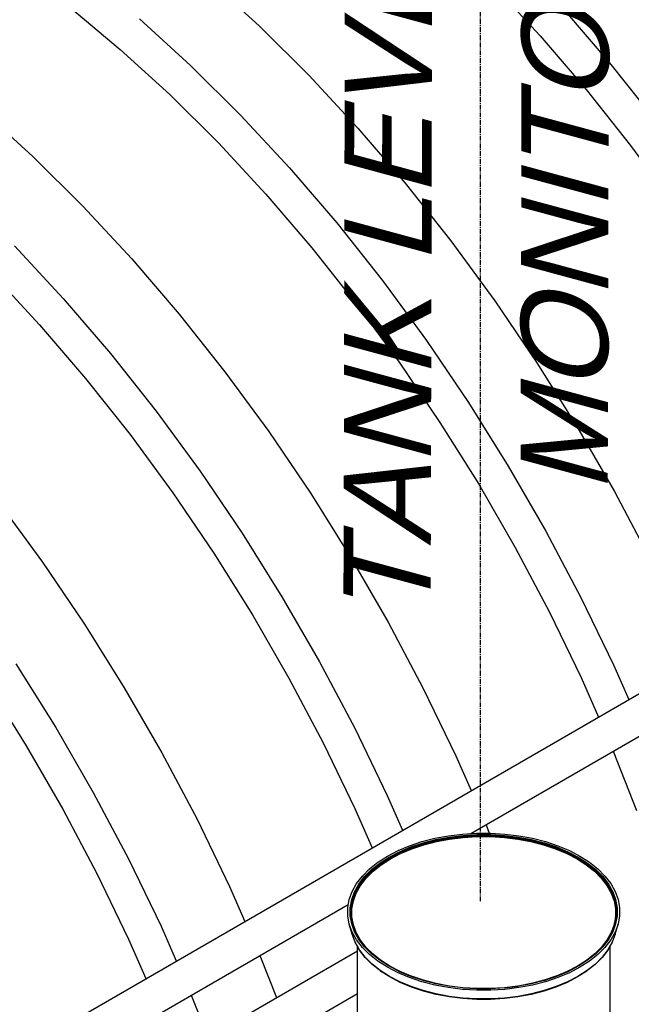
# Model space of a CAD drawing. Extents: x -18027 to -11651, y 1687 to 5059.
# Tile 126 of 170: x -13603 to -13540, y 2884 to 2985. Entities that reach past the tile are written whole.
import ezdxf

# ---------------------------------------------------------------- set-up
doc = ezdxf.new("R2010")
doc.units = 0
doc.header["$MEASUREMENT"] = 0
doc.linetypes.add('CENTER1', pattern=[0.6625, 0.5, -0.075, 0.0125, -0.075])
doc.layers.get('0').update_dxf_attribs({"linetype": 'CONTINUOUS'})
for name, color, linetype in [('CENTERLINE', 3, 'CENTER1'), ('PIPING-VENT-ISO', 3, 'CONTINUOUS'), ('TANK', 2, 'CONTINUOUS'), ('TEXT', 3, 'CONTINUOUS')]:
    doc.layers.add(name, color=color, linetype=linetype)
doc.styles.add('ISO1', font='SIMPFRAC.shx', dxfattribs={"width": 0.85, "oblique": 15})

# ---------------------------------------------------------------- blocks, each defined once
blk = doc.blocks.new('12-14 TANKS')
for p, q in [((-13.371, 63.476), (-10.739, 61.074)), ((1.299, 63.202), (3.745, 60.567)), ((-20.511, 62.036), (-17.91, 59.863)), ((4.961, 61.929), (7.402, 59.083)), ((-16.906, 61.435), (-14.275, 59.033)), ((-10.739, 61.074), (-8.161, 58.514)), ((3.745, 60.567), (6.12, 57.799)), ((-17.91, 59.863), (-15.351, 57.527)), ((-14.275, 59.033), (-11.696, 56.472)), ((7.402, 59.083), (9.761, 56.11)), ((-8.161, 58.514), (-5.646, 55.805)), ((-15.351, 57.527), (-12.843, 55.037)), ((6.12, 57.799), (8.414, 54.908)), ((-25.038, 56.74), (-22.406, 54.338)), ((-11.696, 56.472), (-9.182, 53.764)), ((-5.646, 55.805), (-3.204, 52.959)), ((-12.843, 55.037), (-10.397, 52.402)), ((8.414, 54.908), (10.619, 51.905)), ((-22.406, 54.338), (-19.828, 51.777)), ((-9.182, 53.764), (-6.74, 50.918)), ((-3.204, 52.959), (-0.846, 49.986)), ((-10.397, 52.402), (-8.022, 49.634)), ((-19.828, 51.777), (-17.313, 49.069)), ((-6.74, 50.918), (-4.381, 47.945)), ((-23.364, 49.736), (-20.849, 47.028)), ((-0.846, 49.986), (1.421, 46.899)), ((-8.022, 49.634), (-5.728, 46.743)), ((-17.313, 49.069), (-14.872, 46.223)), ((-24.51, 48.301), (-22.064, 45.666)), ((-4.381, 47.945), (-2.115, 44.858)), ((-20.849, 47.028), (-18.407, 44.181)), ((-5.728, 46.743), (-3.523, 43.74)), ((1.421, 46.899), (3.586, 43.71)), ((-14.872, 46.223), (-12.513, 43.25)), ((-22.064, 45.666), (-19.689, 42.898)), ((-2.115, 44.858), (0.05, 41.669)), ((-18.407, 44.181), (-16.049, 41.209)), ((-3.523, 43.74), (-1.417, 40.638)), ((3.586, 43.71), (5.641, 40.431)), ((-12.513, 43.25), (-10.247, 40.163)), ((-19.689, 42.898), (-17.395, 40.007)), ((0.05, 41.669), (2.106, 38.389)), ((-16.049, 41.209), (-13.782, 38.122)), ((-1.417, 40.638), (0.582, 37.448)), ((-10.247, 40.163), (-8.081, 36.974)), ((5.641, 40.431), (7.579, 37.075)), ((-17.395, 40.007), (-15.191, 37.004)), ((-13.782, 38.122), (-11.617, 34.933)), ((2.106, 38.389), (4.043, 35.033)), ((0.582, 37.448), (2.466, 34.184)), ((7.579, 37.075), (9.391, 33.655)), ((-15.191, 37.004), (-13.085, 33.902)), ((-8.081, 36.974), (-6.026, 33.695)), ((-24.18, 36.514), (-21.914, 33.427)), ((4.043, 35.033), (5.856, 31.614)), ((-11.617, 34.933), (-9.561, 31.653)), ((2.466, 34.184), (4.229, 30.858)), ((-13.085, 33.902), (-11.085, 30.712)), ((-6.026, 33.695), (-4.088, 30.338)), ((-21.914, 33.427), (-19.749, 30.238)), ((-9.561, 31.653), (-7.624, 28.297)), ((5.856, 31.614), (7.535, 28.144)), ((-11.085, 30.712), (-9.201, 27.448)), ((4.229, 30.858), (5.863, 27.483)), ((-19.749, 30.238), (-17.693, 26.958)), ((-4.088, 30.338), (-2.276, 26.919)), ((-23.284, 28.196), (-21.229, 24.917)), ((-7.624, 28.297), (-5.812, 24.877)), ((7.535, 28.144), (8.32, 26.357)), ((-9.201, 27.448), (-7.438, 24.122)), ((5.863, 27.483), (6.754, 25.453)), ((-24.752, 27.166), (-22.753, 23.976)), ((-17.693, 26.958), (-15.756, 23.602)), ((-2.276, 26.919), (-0.597, 23.449)), ((-21.229, 24.917), (-19.291, 21.561)), ((-5.812, 24.877), (-4.132, 21.408)), ((-22.753, 23.976), (-20.868, 20.712)), ((-7.438, 24.122), (-5.805, 20.747)), ((-15.756, 23.602), (-13.943, 20.183)), ((-0.597, 23.449), (0.189, 21.661)), ((7.514, 23.686), (8.717, 20.64)), ((-19.291, 21.561), (-17.479, 18.141)), ((-4.132, 21.408), (-3.346, 19.619)), ((-20.868, 20.712), (-19.105, 17.386)), ((-5.805, 20.747), (-4.912, 18.715)), ((-13.943, 20.183), (-12.264, 16.713)), ((0.96, 19.9), (1.131, 19.468)), ((-1.674, 19.204), (-0.975, 19.335)), ((-0.975, 19.335), (-0.257, 19.423)), ((-0.942, 19.264), (-0.237, 19.35)), ((-0.938, 19.254), (-0.234, 19.341)), ((-0.937, 19.249), (-0.233, 19.335)), ((-0.935, 19.243), (-0.232, 19.329)), ((-0.933, 19.236), (-0.231, 19.322)), ((-0.932, 19.23), (-0.23, 19.316)), ((-0.93, 19.223), (-0.229, 19.309)), ((-0.929, 19.215), (-0.229, 19.301)), ((-0.928, 19.208), (-0.228, 19.294)), ((-0.927, 19.201), (-0.227, 19.287)), ((-0.257, 19.423), (0.474, 19.468)), ((-0.237, 19.35), (0.481, 19.394)), ((-0.234, 19.341), (0.481, 19.384)), ((-0.233, 19.335), (0.482, 19.378)), ((-0.232, 19.329), (0.482, 19.372)), ((-0.231, 19.322), (0.482, 19.366)), ((-0.23, 19.316), (0.483, 19.359)), ((-0.229, 19.309), (0.483, 19.352)), ((-0.229, 19.301), (0.483, 19.345)), ((-0.228, 19.294), (0.484, 19.337)), ((-0.227, 19.287), (0.484, 19.33)), ((-0.227, 19.28), (0.484, 19.323)), ((-0.227, 19.273), (0.484, 19.316)), ((-0.223, 19.249), (0.485, 19.292)), ((0.474, 19.468), (1.131, 19.468)), ((0.481, 19.394), (1.202, 19.394)), ((0.481, 19.384), (1.201, 19.384)), ((0.482, 19.378), (1.201, 19.378)), ((0.482, 19.372), (1.2, 19.372)), ((0.482, 19.366), (1.2, 19.366)), ((0.483, 19.359), (1.2, 19.359)), ((0.483, 19.352), (1.199, 19.352)), ((0.483, 19.345), (1.199, 19.345)), ((0.484, 19.337), (1.199, 19.337)), ((0.484, 19.33), (1.199, 19.33)), ((0.484, 19.323), (1.199, 19.323)), ((0.484, 19.316), (1.199, 19.316)), ((0.485, 19.292), (1.197, 19.292)), ((1.131, 19.468), (1.209, 19.468)), ((1.197, 19.292), (1.906, 19.249)), ((1.199, 19.352), (1.912, 19.309)), ((1.199, 19.345), (1.911, 19.301)), ((1.199, 19.337), (1.91, 19.294)), ((1.199, 19.33), (1.91, 19.287)), ((1.199, 19.323), (1.909, 19.28)), ((1.199, 19.316), (1.909, 19.273)), ((1.2, 19.372), (1.915, 19.329)), ((1.2, 19.366), (1.914, 19.322)), ((1.2, 19.359), (1.913, 19.316)), ((1.201, 19.384), (1.917, 19.341)), ((1.201, 19.378), (1.916, 19.335)), ((1.202, 19.394), (1.919, 19.35)), ((1.209, 19.468), (1.939, 19.423)), ((1.91, 19.294), (2.61, 19.208)), ((1.91, 19.287), (2.609, 19.201)), ((1.911, 19.301), (2.611, 19.215)), ((1.912, 19.309), (2.613, 19.223)), ((1.913, 19.316), (2.614, 19.23)), ((1.914, 19.322), (2.616, 19.236)), ((1.915, 19.329), (2.617, 19.243)), ((1.916, 19.335), (2.619, 19.249)), ((1.917, 19.341), (2.621, 19.254)), ((1.919, 19.35), (2.625, 19.264)), ((1.939, 19.423), (2.658, 19.335)), ((2.658, 19.335), (3.356, 19.204)), ((-3.576, 18.57), (-2.993, 18.815)), ((-2.993, 18.815), (-2.981, 18.82)), ((-2.981, 18.82), (-2.345, 19.032)), ((-2.911, 18.758), (-2.287, 18.966)), ((-2.904, 18.749), (-2.28, 18.957)), ((-2.9, 18.744), (-2.277, 18.952)), ((-2.896, 18.739), (-2.274, 18.946)), ((-2.893, 18.733), (-2.271, 18.94)), ((-2.889, 18.726), (-2.268, 18.933)), ((-2.886, 18.72), (-2.266, 18.926)), ((-2.884, 18.713), (-2.264, 18.92)), ((-2.881, 18.706), (-2.262, 18.913)), ((-2.88, 18.699), (-2.26, 18.905)), ((-2.878, 18.692), (-2.259, 18.899)), ((-2.877, 18.685), (-2.258, 18.892)), ((-2.865, 18.664), (-2.249, 18.869)), ((-2.345, 19.032), (-1.674, 19.204)), ((-2.287, 18.966), (-1.628, 19.135)), ((-2.28, 18.957), (-1.623, 19.126)), ((-2.277, 18.952), (-1.62, 19.121)), ((-2.274, 18.946), (-1.618, 19.115)), ((-2.271, 18.94), (-1.616, 19.108)), ((-2.268, 18.933), (-1.613, 19.102)), ((-2.266, 18.926), (-1.612, 19.095)), ((-2.264, 18.92), (-1.61, 19.088)), ((-2.262, 18.913), (-1.608, 19.081)), ((-2.26, 18.905), (-1.607, 19.073)), ((-2.259, 18.899), (-1.606, 19.066)), ((-2.258, 18.892), (-1.605, 19.06)), ((-2.249, 18.869), (-1.598, 19.036)), ((-1.628, 19.135), (-0.942, 19.264)), ((-1.623, 19.126), (-0.938, 19.254)), ((-1.62, 19.121), (-0.937, 19.249)), ((-1.618, 19.115), (-0.935, 19.243)), ((-1.616, 19.108), (-0.933, 19.236)), ((-1.613, 19.102), (-0.932, 19.23)), ((-1.612, 19.095), (-0.93, 19.223)), ((-1.61, 19.088), (-0.929, 19.215)), ((-1.608, 19.081), (-0.928, 19.208)), ((-1.607, 19.073), (-0.927, 19.201)), ((-1.606, 19.066), (-0.926, 19.194)), ((-1.605, 19.06), (-0.926, 19.187)), ((-1.598, 19.036), (-0.92, 19.164)), ((-0.926, 19.194), (-0.227, 19.28)), ((-0.926, 19.187), (-0.227, 19.273)), ((-0.92, 19.164), (-0.223, 19.249)), ((1.906, 19.249), (2.603, 19.164)), ((1.909, 19.28), (2.609, 19.194)), ((1.909, 19.273), (2.608, 19.187)), ((2.603, 19.164), (3.28, 19.036)), ((2.608, 19.187), (3.288, 19.06)), ((2.609, 19.201), (3.289, 19.073)), ((2.609, 19.194), (3.288, 19.066)), ((2.61, 19.208), (3.291, 19.081)), ((2.611, 19.215), (3.292, 19.088)), ((2.613, 19.223), (3.294, 19.095)), ((2.614, 19.23), (3.296, 19.102)), ((2.616, 19.236), (3.298, 19.108)), ((2.617, 19.243), (3.3, 19.115)), ((2.619, 19.249), (3.303, 19.121)), ((2.621, 19.254), (3.305, 19.126)), ((2.625, 19.264), (3.31, 19.135)), ((3.28, 19.036), (3.931, 18.869)), ((3.288, 19.066), (3.941, 18.899)), ((3.288, 19.06), (3.941, 18.892)), ((3.289, 19.073), (3.943, 18.905)), ((3.291, 19.081), (3.944, 18.913)), ((3.292, 19.088), (3.946, 18.92)), ((3.294, 19.095), (3.948, 18.926)), ((3.296, 19.102), (3.951, 18.933)), ((3.298, 19.108), (3.954, 18.94)), ((3.3, 19.115), (3.957, 18.946)), ((3.303, 19.121), (3.96, 18.952)), ((3.305, 19.126), (3.963, 18.957)), ((3.31, 19.135), (3.969, 18.966)), ((3.356, 19.204), (4.028, 19.032)), ((3.931, 18.869), (4.548, 18.664)), ((3.941, 18.899), (4.56, 18.692)), ((3.941, 18.892), (4.559, 18.685)), ((3.943, 18.905), (4.562, 18.699)), ((3.944, 18.913), (4.564, 18.706)), ((3.946, 18.92), (4.566, 18.713)), ((3.948, 18.926), (4.569, 18.72)), ((3.951, 18.933), (4.572, 18.726)), ((3.954, 18.94), (4.575, 18.733)), ((3.957, 18.946), (4.579, 18.739)), ((3.96, 18.952), (4.582, 18.744)), ((3.963, 18.957), (4.586, 18.749)), ((3.969, 18.966), (4.594, 18.758)), ((4.028, 19.032), (4.664, 18.82)), ((4.664, 18.82), (5.258, 18.57)), ((-4.591, 17.985), (-4.122, 18.286)), ((-4.122, 18.286), (-3.576, 18.57)), ((-4.031, 18.234), (-3.495, 18.513)), ((-4.021, 18.227), (-3.486, 18.505)), ((-4.016, 18.222), (-3.481, 18.5)), ((-4.011, 18.217), (-3.477, 18.495)), ((-4.006, 18.212), (-3.473, 18.489)), ((-4.002, 18.206), (-3.469, 18.483)), ((-3.998, 18.2), (-3.466, 18.477)), ((-3.995, 18.193), (-3.463, 18.47)), ((-3.992, 18.187), (-3.46, 18.463)), ((-3.989, 18.18), (-3.458, 18.456)), ((-3.987, 18.173), (-3.456, 18.45)), ((-3.986, 18.167), (-3.455, 18.443)), ((-3.971, 18.147), (-3.442, 18.422)), ((-3.495, 18.513), (-2.911, 18.758)), ((-3.486, 18.505), (-2.904, 18.749)), ((-3.481, 18.5), (-2.9, 18.744)), ((-3.477, 18.495), (-2.896, 18.739)), ((-3.473, 18.489), (-2.893, 18.733)), ((-3.469, 18.483), (-2.889, 18.726)), ((-3.466, 18.477), (-2.886, 18.72)), ((-3.463, 18.47), (-2.884, 18.713)), ((-3.46, 18.463), (-2.881, 18.706)), ((-3.458, 18.456), (-2.88, 18.699)), ((-3.456, 18.45), (-2.878, 18.692)), ((-3.455, 18.443), (-2.877, 18.685)), ((-3.442, 18.422), (-2.865, 18.664)), ((4.548, 18.664), (5.124, 18.422)), ((4.559, 18.685), (5.137, 18.443)), ((4.56, 18.692), (5.139, 18.45)), ((4.562, 18.699), (5.14, 18.456)), ((4.564, 18.706), (5.143, 18.463)), ((4.566, 18.713), (5.145, 18.47)), ((4.569, 18.72), (5.148, 18.477)), ((4.572, 18.726), (5.152, 18.483)), ((4.575, 18.733), (5.156, 18.489)), ((4.579, 18.739), (5.16, 18.495)), ((4.582, 18.744), (5.164, 18.5)), ((4.586, 18.749), (5.168, 18.505)), ((4.594, 18.758), (5.177, 18.513)), ((5.124, 18.422), (5.654, 18.147)), ((5.137, 18.443), (5.669, 18.167)), ((5.139, 18.45), (5.67, 18.173)), ((5.14, 18.456), (5.672, 18.18)), ((5.143, 18.463), (5.674, 18.187)), ((5.145, 18.47), (5.677, 18.193)), ((5.148, 18.477), (5.681, 18.2)), ((5.152, 18.483), (5.685, 18.206)), ((5.156, 18.489), (5.689, 18.212)), ((5.16, 18.495), (5.693, 18.217)), ((5.164, 18.5), (5.698, 18.222)), ((5.168, 18.505), (5.703, 18.227)), ((5.177, 18.513), (5.713, 18.234)), ((5.258, 18.57), (5.804, 18.286)), ((5.804, 18.286), (6.296, 17.971)), ((-17.479, 18.141), (-15.799, 14.672)), ((-5.045, 17.628), (-4.613, 17.971)), ((-4.937, 17.588), (-4.513, 17.925)), ((-4.925, 17.582), (-4.502, 17.918)), ((-4.919, 17.578), (-4.497, 17.914)), ((-4.914, 17.574), (-4.492, 17.909)), ((-4.908, 17.569), (-4.487, 17.904)), ((-4.903, 17.563), (-4.482, 17.898)), ((-4.899, 17.558), (-4.478, 17.892)), ((-4.895, 17.552), (-4.474, 17.886)), ((-4.891, 17.546), (-4.471, 17.88)), ((-4.888, 17.539), (-4.468, 17.873)), ((-4.886, 17.533), (-4.466, 17.867)), ((-4.884, 17.527), (-4.464, 17.86)), ((-4.867, 17.508), (-4.448, 17.841)), ((-4.613, 17.971), (-4.591, 17.985)), ((-4.513, 17.925), (-4.031, 18.234)), ((-4.502, 17.918), (-4.021, 18.227)), ((-4.497, 17.914), (-4.016, 18.222)), ((-4.492, 17.909), (-4.011, 18.217)), ((-4.487, 17.904), (-4.006, 18.212)), ((-4.482, 17.898), (-4.002, 18.206)), ((-4.478, 17.892), (-3.998, 18.2)), ((-4.474, 17.886), (-3.995, 18.193)), ((-4.471, 17.88), (-3.992, 18.187)), ((-4.468, 17.873), (-3.989, 18.18)), ((-4.466, 17.867), (-3.987, 18.173)), ((-4.464, 17.86), (-3.986, 18.167)), ((-4.448, 17.841), (-3.971, 18.147)), ((5.654, 18.147), (6.13, 17.841)), ((5.669, 18.167), (6.147, 17.86)), ((5.67, 18.173), (6.148, 17.867)), ((5.672, 18.18), (6.15, 17.873)), ((5.674, 18.187), (6.153, 17.88)), ((5.677, 18.193), (6.156, 17.886)), ((5.681, 18.2), (6.16, 17.892)), ((5.685, 18.206), (6.164, 17.898)), ((5.689, 18.212), (6.169, 17.904)), ((5.693, 18.217), (6.174, 17.909)), ((5.698, 18.222), (6.179, 17.914)), ((5.703, 18.227), (6.185, 17.918)), ((5.713, 18.234), (6.196, 17.925)), ((6.13, 17.841), (6.549, 17.508)), ((6.147, 17.86), (6.567, 17.527)), ((6.148, 17.867), (6.568, 17.533)), ((6.15, 17.873), (6.571, 17.539)), ((6.153, 17.88), (6.574, 17.546)), ((6.156, 17.886), (6.577, 17.552)), ((6.16, 17.892), (6.581, 17.558)), ((6.164, 17.898), (6.586, 17.563)), ((6.169, 17.904), (6.591, 17.569)), ((6.174, 17.909), (6.596, 17.574)), ((6.179, 17.914), (6.602, 17.578)), ((6.185, 17.918), (6.608, 17.582)), ((6.196, 17.925), (6.62, 17.588)), ((6.296, 17.971), (6.727, 17.628)), ((-19.105, 17.386), (-17.472, 14.011)), ((-5.711, 16.873), (-5.412, 17.261)), ((-5.412, 17.261), (-5.045, 17.628)), ((-5.298, 17.227), (-4.937, 17.588)), ((-5.285, 17.222), (-4.925, 17.582)), ((-5.279, 17.219), (-4.919, 17.578)), ((-5.273, 17.215), (-4.914, 17.574)), ((-5.267, 17.21), (-4.908, 17.569)), ((-5.262, 17.205), (-4.903, 17.563)), ((-5.257, 17.2), (-4.899, 17.558)), ((-5.253, 17.194), (-4.895, 17.552)), ((-5.249, 17.188), (-4.891, 17.546)), ((-5.246, 17.182), (-4.888, 17.539)), ((-5.243, 17.176), (-4.886, 17.533)), ((-5.241, 17.169), (-4.884, 17.527)), ((-5.223, 17.152), (-4.867, 17.508)), ((6.549, 17.508), (6.905, 17.152)), ((6.567, 17.527), (6.924, 17.169)), ((6.568, 17.533), (6.926, 17.176)), ((6.571, 17.539), (6.928, 17.182)), ((6.574, 17.546), (6.931, 17.188)), ((6.577, 17.552), (6.935, 17.194)), ((6.581, 17.558), (6.939, 17.2)), ((6.586, 17.563), (6.944, 17.205)), ((6.591, 17.569), (6.95, 17.21)), ((6.596, 17.574), (6.955, 17.215)), ((6.602, 17.578), (6.961, 17.219)), ((6.608, 17.582), (6.968, 17.222)), ((6.62, 17.588), (6.98, 17.227)), ((6.727, 17.628), (7.095, 17.261)), ((7.095, 17.261), (7.393, 16.873)), ((-5.938, 16.47), (-5.711, 16.873)), ((-5.814, 16.451), (-5.591, 16.847)), ((-5.8, 16.447), (-5.578, 16.843)), ((-5.793, 16.445), (-5.571, 16.839)), ((-5.787, 16.441), (-5.565, 16.836)), ((-5.781, 16.438), (-5.559, 16.832)), ((-5.775, 16.433), (-5.553, 16.827)), ((-5.77, 16.428), (-5.548, 16.822)), ((-5.765, 16.423), (-5.544, 16.816)), ((-5.761, 16.418), (-5.54, 16.811)), ((-5.758, 16.412), (-5.537, 16.805)), ((-5.755, 16.406), (-5.534, 16.799)), ((-5.753, 16.4), (-5.532, 16.792)), ((-5.733, 16.385), (-5.512, 16.776)), ((-5.591, 16.847), (-5.298, 17.227)), ((-5.578, 16.843), (-5.285, 17.222)), ((-5.571, 16.839), (-5.279, 17.219)), ((-5.565, 16.836), (-5.273, 17.215)), ((-5.559, 16.832), (-5.267, 17.21)), ((-5.553, 16.827), (-5.262, 17.205)), ((-5.548, 16.822), (-5.257, 17.2)), ((-5.544, 16.816), (-5.253, 17.194)), ((-5.54, 16.811), (-5.249, 17.188)), ((-5.537, 16.805), (-5.246, 17.182)), ((-5.534, 16.799), (-5.243, 17.176)), ((-5.532, 16.792), (-5.241, 17.169)), ((-5.512, 16.776), (-5.223, 17.152)), ((6.905, 17.152), (7.195, 16.776)), ((6.924, 17.169), (7.215, 16.792)), ((6.926, 17.176), (7.216, 16.799)), ((6.928, 17.182), (7.219, 16.805)), ((6.931, 17.188), (7.222, 16.811)), ((6.935, 17.194), (7.226, 16.816)), ((6.939, 17.2), (7.231, 16.822)), ((6.944, 17.205), (7.236, 16.827)), ((6.95, 17.21), (7.241, 16.832)), ((6.955, 17.215), (7.247, 16.836)), ((6.961, 17.219), (7.254, 16.839)), ((6.968, 17.222), (7.26, 16.843)), ((6.98, 17.227), (7.274, 16.847)), ((7.195, 16.776), (7.415, 16.385)), ((7.215, 16.792), (7.435, 16.4)), ((7.216, 16.799), (7.437, 16.406)), ((7.219, 16.805), (7.44, 16.412)), ((7.222, 16.811), (7.443, 16.418)), ((7.226, 16.816), (7.448, 16.423)), ((7.231, 16.822), (7.452, 16.428)), ((7.236, 16.827), (7.457, 16.433)), ((7.241, 16.832), (7.463, 16.438)), ((7.247, 16.836), (7.469, 16.441)), ((7.254, 16.839), (7.476, 16.445)), ((7.26, 16.843), (7.483, 16.447)), ((7.274, 16.847), (7.497, 16.451)), ((7.393, 16.873), (7.62, 16.47)), ((-12.264, 16.713), (-11.477, 14.923)), ((-6.091, 16.055), (-5.938, 16.47)), ((-5.964, 16.044), (-5.814, 16.451)), ((-5.95, 16.041), (-5.8, 16.447)), ((-5.943, 16.039), (-5.793, 16.445)), ((-5.936, 16.036), (-5.787, 16.441)), ((-5.93, 16.032), (-5.781, 16.438)), ((-5.924, 16.028), (-5.775, 16.433)), ((-5.919, 16.024), (-5.77, 16.428)), ((-5.914, 16.019), (-5.765, 16.423)), ((-5.91, 16.014), (-5.761, 16.418)), ((-5.906, 16.008), (-5.758, 16.412)), ((-5.904, 16.002), (-5.755, 16.406)), ((-5.902, 15.996), (-5.753, 16.4)), ((-5.881, 15.983), (-5.733, 16.385)), ((7.415, 16.385), (7.563, 15.983)), ((7.435, 16.4), (7.584, 15.996)), ((7.437, 16.406), (7.586, 16.002)), ((7.44, 16.412), (7.589, 16.008)), ((7.443, 16.418), (7.592, 16.014)), ((7.448, 16.423), (7.596, 16.019)), ((7.452, 16.428), (7.601, 16.024)), ((7.457, 16.433), (7.607, 16.028)), ((7.463, 16.438), (7.612, 16.032)), ((7.469, 16.441), (7.619, 16.036)), ((7.476, 16.445), (7.625, 16.039)), ((7.483, 16.447), (7.632, 16.041)), ((7.497, 16.451), (7.647, 16.044)), ((7.62, 16.47), (7.773, 16.055)), ((-6.168, 15.633), (-6.091, 16.055)), ((-6.04, 15.629), (-5.964, 16.044)), ((-6.025, 15.628), (-5.95, 16.041)), ((-6.018, 15.626), (-5.943, 16.039)), ((-6.011, 15.623), (-5.936, 16.036)), ((-6.005, 15.62), (-5.93, 16.032)), ((-5.999, 15.617), (-5.924, 16.028)), ((-5.994, 15.612), (-5.919, 16.024)), ((-5.989, 15.608), (-5.914, 16.019)), ((-5.985, 15.603), (-5.91, 16.014)), ((-5.981, 15.598), (-5.906, 16.008)), ((-5.978, 15.592), (-5.904, 16.002)), ((-5.976, 15.586), (-5.902, 15.996)), ((-5.955, 15.574), (-5.881, 15.983)), ((7.563, 15.983), (7.638, 15.574)), ((7.584, 15.996), (7.659, 15.586)), ((7.586, 16.002), (7.661, 15.592)), ((7.589, 16.008), (7.663, 15.598)), ((7.592, 16.014), (7.667, 15.603)), ((7.596, 16.019), (7.671, 15.608)), ((7.601, 16.024), (7.676, 15.612)), ((7.607, 16.028), (7.681, 15.617)), ((7.612, 16.032), (7.687, 15.62)), ((7.619, 16.036), (7.694, 15.623)), ((7.625, 16.039), (7.701, 15.626)), ((7.632, 16.041), (7.708, 15.628)), ((7.647, 16.044), (7.722, 15.629)), ((7.773, 16.055), (7.85, 15.633)), ((-6.168, 15.209), (-6.168, 15.633)), ((-6.04, 15.213), (-6.04, 15.629)), ((-6.025, 15.212), (-6.025, 15.628)), ((-6.018, 15.211), (-6.018, 15.626)), ((-6.011, 15.209), (-6.011, 15.623)), ((-6.005, 15.206), (-6.005, 15.62)), ((-5.999, 15.203), (-5.999, 15.617)), ((-5.994, 15.211), (-5.994, 15.612)), ((-5.994, 15.211), (-5.989, 15.238)), ((-5.989, 15.238), (-5.989, 15.608)), ((-5.989, 15.238), (-5.985, 15.261)), ((-5.989, 15.195), (-5.989, 15.238)), ((-5.985, 15.261), (-5.985, 15.603)), ((-5.985, 15.261), (-5.981, 15.28)), ((-5.985, 15.19), (-5.985, 15.261)), ((-5.981, 15.28), (-5.981, 15.598)), ((-5.981, 15.28), (-5.978, 15.296)), ((-5.981, 15.185), (-5.981, 15.28)), ((-5.978, 15.296), (-5.978, 15.592)), ((-5.978, 15.296), (-5.976, 15.307)), ((-5.978, 15.179), (-5.978, 15.296)), ((-5.976, 15.307), (-5.976, 15.586)), ((-5.976, 15.174), (-5.976, 15.307)), ((-5.955, 15.162), (-5.955, 15.574)), ((7.638, 15.574), (7.638, 15.422)), ((7.638, 15.422), (7.638, 15.162)), ((7.638, 15.422), (7.659, 15.307)), ((7.659, 15.586), (7.659, 15.307)), ((7.659, 15.307), (7.659, 15.174)), ((7.659, 15.307), (7.661, 15.296)), ((7.661, 15.592), (7.661, 15.296)), ((7.661, 15.296), (7.661, 15.179)), ((7.661, 15.296), (7.663, 15.28)), ((7.663, 15.598), (7.663, 15.28)), ((7.663, 15.28), (7.663, 15.185)), ((7.663, 15.28), (7.667, 15.261)), ((7.667, 15.603), (7.667, 15.261)), ((7.667, 15.261), (7.667, 15.19)), ((7.671, 15.608), (7.671, 15.195)), ((7.676, 15.612), (7.676, 15.211)), ((7.681, 15.617), (7.681, 15.203)), ((7.687, 15.62), (7.687, 15.206)), ((7.694, 15.623), (7.694, 15.209)), ((7.701, 15.626), (7.701, 15.211)), ((7.708, 15.628), (7.708, 15.212)), ((7.722, 15.629), (7.722, 15.213)), ((7.85, 15.633), (7.85, 15.209)), ((-6.091, 14.787), (-6.168, 15.209)), ((-5.94, 14.264), (-6.091, 14.787)), ((-5.938, 14.372), (-6.091, 14.787)), ((-5.964, 14.799), (-6.04, 15.213)), ((-6.009, 15.125), (-6.025, 15.212)), ((-6.006, 15.144), (-6.018, 15.211)), ((-6.003, 15.161), (-6.011, 15.209)), ((-6.009, 15.125), (-6.006, 15.144)), ((-5.95, 14.799), (-6.009, 15.125)), ((-5.943, 14.798), (-6.006, 15.144)), ((-6, 15.177), (-6.005, 15.206)), ((-6.003, 15.161), (-6, 15.177)), ((-5.936, 14.796), (-6.003, 15.161)), ((-5.93, 14.794), (-6, 15.177)), ((-5.997, 15.193), (-5.999, 15.203)), ((-5.997, 15.193), (-5.994, 15.211)), ((-5.93, 14.824), (-5.997, 15.193)), ((-5.994, 15.199), (-5.994, 15.211)), ((-5.93, 14.85), (-5.994, 15.199)), ((-5.93, 14.873), (-5.989, 15.195)), ((-5.93, 14.891), (-5.985, 15.19)), ((-5.93, 14.905), (-5.981, 15.185)), ((-5.976, 15.174), (-5.978, 15.179)), ((-5.93, 14.921), (-5.976, 15.174)), ((-5.814, 14.392), (-5.964, 14.799)), ((-5.951, 15.126), (-5.955, 15.162)), ((-5.881, 14.753), (-5.955, 15.162)), ((-5.877, 14.717), (-5.951, 15.126)), ((-5.93, 14.745), (-5.95, 14.799)), ((-5.93, 14.763), (-5.943, 14.798)), ((-5.93, 14.78), (-5.936, 14.796)), ((-5.93, 14.915), (-5.93, 14.921)), ((-5.93, 14.905), (-5.93, 14.915)), ((-5.904, 14.769), (-5.93, 14.915)), ((-5.93, 14.891), (-5.93, 14.905)), ((-5.906, 14.774), (-5.93, 14.905)), ((-5.91, 14.779), (-5.93, 14.891)), ((-5.93, 14.85), (-5.93, 14.873)), ((-5.914, 14.784), (-5.93, 14.873)), ((-5.93, 14.824), (-5.93, 14.85)), ((-5.919, 14.788), (-5.93, 14.85)), ((-5.924, 14.791), (-5.93, 14.824)), ((-5.781, 14.389), (-5.93, 14.794)), ((-5.93, 14.763), (-5.93, 14.78)), ((-5.818, 14.475), (-5.93, 14.78)), ((-5.93, 14.745), (-5.93, 14.763)), ((-5.798, 14.407), (-5.93, 14.763)), ((-5.8, 14.392), (-5.93, 14.745)), ((-5.775, 14.386), (-5.924, 14.791)), ((-5.871, 14.658), (-5.919, 14.788)), ((-5.883, 14.7), (-5.914, 14.784)), ((-5.892, 14.732), (-5.91, 14.779)), ((-5.904, 14.769), (-5.906, 14.774)), ((-5.904, 14.769), (-5.902, 14.763)), ((-5.902, 14.763), (-5.899, 14.754)), ((-5.758, 14.37), (-5.899, 14.754)), ((-5.892, 14.732), (-5.883, 14.7)), ((-5.761, 14.375), (-5.892, 14.732)), ((-5.733, 14.351), (-5.881, 14.753)), ((-5.733, 14.327), (-5.877, 14.717)), ((7.563, 14.753), (7.415, 14.351)), ((7.559, 14.717), (7.416, 14.327)), ((7.581, 14.754), (7.44, 14.37)), ((7.575, 14.732), (7.443, 14.375)), ((7.607, 14.791), (7.457, 14.386)), ((7.625, 14.798), (7.476, 14.392)), ((7.632, 14.799), (7.483, 14.392)), ((7.647, 14.799), (7.497, 14.392)), ((7.613, 14.78), (7.5, 14.475)), ((7.612, 14.794), (7.521, 14.544)), ((7.601, 14.788), (7.553, 14.658)), ((7.634, 15.126), (7.559, 14.717)), ((7.638, 15.162), (7.563, 14.753)), ((7.596, 14.784), (7.566, 14.7)), ((7.592, 14.779), (7.575, 14.732)), ((7.581, 14.754), (7.575, 14.732)), ((7.584, 14.763), (7.581, 14.754)), ((7.586, 14.769), (7.584, 14.763)), ((7.613, 14.915), (7.586, 14.769)), ((7.589, 14.774), (7.586, 14.769)), ((7.613, 14.905), (7.589, 14.774)), ((7.613, 14.891), (7.592, 14.779)), ((7.613, 14.873), (7.596, 14.784)), ((7.676, 15.199), (7.601, 14.788)), ((7.613, 14.824), (7.607, 14.791)), ((7.682, 15.177), (7.612, 14.794)), ((7.613, 14.824), (7.612, 14.794)), ((7.612, 14.794), (7.613, 14.78)), ((7.671, 15.195), (7.613, 14.873)), ((7.68, 15.192), (7.613, 14.824)), ((7.667, 15.19), (7.613, 14.891)), ((7.663, 15.185), (7.613, 14.905)), ((7.659, 15.174), (7.613, 14.921)), ((7.613, 14.921), (7.613, 14.915)), ((7.613, 14.915), (7.613, 14.905)), ((7.613, 14.891), (7.613, 14.873)), ((7.619, 14.796), (7.613, 14.78)), ((7.685, 15.161), (7.619, 14.796)), ((7.773, 14.787), (7.62, 14.372)), ((7.623, 14.264), (7.773, 14.787)), ((7.688, 15.144), (7.625, 14.798)), ((7.692, 15.125), (7.632, 14.799)), ((7.634, 15.126), (7.638, 15.162)), ((7.722, 15.213), (7.647, 14.799)), ((7.661, 15.179), (7.659, 15.174)), ((7.676, 15.211), (7.678, 15.2)), ((7.676, 15.211), (7.676, 15.199)), ((7.681, 15.203), (7.68, 15.192)), ((7.68, 15.192), (7.682, 15.177)), ((7.687, 15.206), (7.682, 15.177)), ((7.694, 15.209), (7.685, 15.161)), ((7.685, 15.161), (7.688, 15.144)), ((7.701, 15.211), (7.688, 15.144)), ((7.688, 15.144), (7.692, 15.125)), ((7.708, 15.212), (7.692, 15.125)), ((7.85, 15.209), (7.773, 14.787)), ((-15.799, 14.672), (-15.013, 12.881)), ((-5.937, 14.257), (-5.94, 14.264)), ((-5.711, 13.969), (-5.938, 14.372)), ((-5.791, 13.859), (-5.937, 14.257)), ((-5.883, 14.7), (-5.871, 14.658)), ((-5.765, 14.379), (-5.883, 14.7)), ((-5.77, 14.383), (-5.871, 14.658)), ((-5.818, 14.475), (-5.798, 14.407)), ((-5.787, 14.391), (-5.818, 14.475)), ((-5.591, 13.996), (-5.814, 14.392)), ((-5.578, 13.997), (-5.8, 14.392)), ((-5.798, 14.407), (-5.796, 14.401)), ((-5.793, 14.392), (-5.796, 14.401)), ((-5.571, 13.997), (-5.793, 14.392)), ((-5.565, 13.996), (-5.787, 14.391)), ((-5.559, 13.995), (-5.781, 14.389)), ((-5.553, 13.992), (-5.775, 14.386)), ((-5.548, 13.99), (-5.77, 14.383)), ((-5.544, 13.986), (-5.765, 14.379)), ((-5.758, 14.37), (-5.761, 14.375)), ((-5.758, 14.37), (-5.755, 14.366)), ((-5.755, 14.366), (-5.755, 14.365)), ((-5.754, 14.362), (-5.755, 14.365)), ((-5.753, 14.36), (-5.754, 14.362)), ((-5.733, 14.327), (-5.753, 14.36)), ((-5.512, 13.96), (-5.733, 14.351)), ((-5.731, 14.32), (-5.733, 14.327)), ((-5.54, 13.982), (-5.731, 14.32)), ((7.415, 14.351), (7.195, 13.96)), ((7.413, 14.32), (7.222, 13.982)), ((7.448, 14.379), (7.226, 13.986)), ((7.452, 14.383), (7.231, 13.99)), ((7.457, 14.386), (7.236, 13.992)), ((7.463, 14.389), (7.241, 13.995)), ((7.469, 14.391), (7.247, 13.996)), ((7.476, 14.392), (7.254, 13.997)), ((7.483, 14.392), (7.26, 13.997)), ((7.497, 14.392), (7.274, 13.996)), ((7.62, 14.372), (7.393, 13.969)), ((7.413, 14.32), (7.416, 14.327)), ((7.435, 14.36), (7.416, 14.327)), ((7.436, 14.362), (7.435, 14.36)), ((7.437, 14.365), (7.436, 14.362)), ((7.438, 14.366), (7.437, 14.365)), ((7.44, 14.37), (7.438, 14.366)), ((7.443, 14.375), (7.44, 14.37)), ((7.566, 14.7), (7.448, 14.379)), ((7.553, 14.658), (7.452, 14.383)), ((7.521, 14.544), (7.463, 14.389)), ((7.5, 14.475), (7.469, 14.391)), ((7.62, 14.257), (7.473, 13.859)), ((7.521, 14.544), (7.5, 14.475)), ((7.566, 14.7), (7.553, 14.658)), ((7.62, 14.257), (7.623, 14.264)), ((-17.472, 14.011), (-16.578, 11.976)), ((-5.666, 13.637), (-5.791, 13.859)), ((-5.788, 13.851), (-5.791, 13.859)), ((-5.784, 13.844), (-5.788, 13.851)), ((-5.666, 13.634), (-5.784, 13.844)), ((-5.412, 13.582), (-5.711, 13.969)), ((-5.298, 13.615), (-5.591, 13.996)), ((-5.285, 13.618), (-5.578, 13.997)), ((-5.279, 13.618), (-5.571, 13.997)), ((-5.273, 13.617), (-5.565, 13.996)), ((-5.267, 13.616), (-5.559, 13.995)), ((-5.262, 13.614), (-5.553, 13.992)), ((-5.258, 13.612), (-5.548, 13.99)), ((-5.54, 13.982), (-5.544, 13.986)), ((-5.54, 13.982), (-5.539, 13.98)), ((-5.539, 13.98), (-5.537, 13.979)), ((-5.537, 13.979), (-5.537, 13.978)), ((-5.535, 13.975), (-5.537, 13.978)), ((-5.254, 13.609), (-5.535, 13.975)), ((-5.223, 13.584), (-5.512, 13.96)), ((7.195, 13.96), (6.905, 13.584)), ((7.218, 13.975), (6.936, 13.609)), ((7.215, 13.967), (6.941, 13.612)), ((7.236, 13.992), (6.944, 13.614)), ((7.241, 13.995), (6.95, 13.616)), ((7.247, 13.996), (6.955, 13.617)), ((7.254, 13.997), (6.961, 13.618)), ((7.26, 13.997), (6.968, 13.618)), ((7.274, 13.996), (6.98, 13.615)), ((7.393, 13.969), (7.095, 13.582)), ((7.217, 13.971), (7.215, 13.967)), ((7.231, 13.99), (7.217, 13.971)), ((7.22, 13.978), (7.218, 13.975)), ((7.222, 13.98), (7.22, 13.979)), ((7.22, 13.979), (7.22, 13.978)), ((7.226, 13.986), (7.222, 13.982)), ((7.222, 13.982), (7.222, 13.98)), ((7.473, 13.859), (7.349, 13.637)), ((7.467, 13.844), (7.349, 13.634)), ((7.467, 13.844), (7.471, 13.851)), ((7.473, 13.859), (7.471, 13.851)), ((-5.569, 13.464), (-5.666, 13.637)), ((-5.666, 13.634), (-5.666, 13.637)), ((-5.563, 13.45), (-5.666, 13.634)), ((-5.666, -0.936), (-5.666, 13.634)), ((-5.276, 13.085), (-5.569, 13.464)), ((-5.558, 13.444), (-5.563, 13.45)), ((-5.266, 13.066), (-5.558, 13.444)), ((-5.045, 13.214), (-5.412, 13.582)), ((-4.937, 13.255), (-5.298, 13.615)), ((-4.925, 13.258), (-5.285, 13.618)), ((-4.919, 13.258), (-5.279, 13.618)), ((-4.914, 13.258), (-5.273, 13.617)), ((-5.241, 13.591), (-5.267, 13.616)), ((-5.253, 13.605), (-5.262, 13.614)), ((-5.257, 13.612), (-5.258, 13.612)), ((-5.253, 13.605), (-5.257, 13.612)), ((-5.254, 13.609), (-5.257, 13.612)), ((-5.253, 13.609), (-5.254, 13.609)), ((-5.253, 13.609), (-5.251, 13.606)), ((-5.241, 13.591), (-5.253, 13.605)), ((-5.243, 13.596), (-5.253, 13.605)), ((-5.251, 13.606), (-5.249, 13.605)), ((-5.246, 13.601), (-5.249, 13.605)), ((-4.899, 13.253), (-5.246, 13.601)), ((-5.243, 13.596), (-5.246, 13.601)), ((-4.903, 13.256), (-5.243, 13.596)), ((-4.908, 13.257), (-5.241, 13.591)), ((-4.867, 13.229), (-5.223, 13.584)), ((-4.613, 12.871), (-5.045, 13.214)), ((-4.513, 12.918), (-4.937, 13.255)), ((-4.502, 12.922), (-4.925, 13.258)), ((-4.497, 12.923), (-4.919, 13.258)), ((-4.892, 13.241), (-4.914, 13.258)), ((-4.892, 13.244), (-4.908, 13.257)), ((-4.892, 13.244), (-4.903, 13.256)), ((-4.892, 13.247), (-4.903, 13.256)), ((-4.895, 13.251), (-4.899, 13.253)), ((-4.895, 13.251), (-4.893, 13.249)), ((-4.867, 13.229), (-4.893, 13.249)), ((-4.888, 13.243), (-4.892, 13.247)), ((-4.487, 12.922), (-4.892, 13.244)), ((-4.884, 13.233), (-4.892, 13.241)), ((-4.492, 12.923), (-4.892, 13.241)), ((-4.483, 12.921), (-4.888, 13.243)), ((-4.479, 12.911), (-4.884, 13.233)), ((-4.483, 12.921), (-4.867, 13.229)), ((6.567, 13.233), (6.161, 12.911)), ((6.571, 13.243), (6.166, 12.921)), ((6.55, 13.229), (6.166, 12.921)), ((6.574, 13.244), (6.169, 12.922)), ((6.574, 13.241), (6.174, 12.923)), ((6.602, 13.258), (6.179, 12.923)), ((6.608, 13.258), (6.185, 12.922)), ((6.62, 13.255), (6.196, 12.918)), ((6.727, 13.214), (6.296, 12.871)), ((6.905, 13.584), (6.55, 13.229)), ((6.576, 13.249), (6.55, 13.229)), ((6.574, 13.241), (6.567, 13.233)), ((6.575, 13.247), (6.571, 13.243)), ((6.596, 13.258), (6.574, 13.241)), ((6.591, 13.257), (6.574, 13.244)), ((6.586, 13.256), (6.574, 13.244)), ((6.586, 13.256), (6.575, 13.247)), ((6.577, 13.251), (6.576, 13.249)), ((6.581, 13.254), (6.577, 13.251)), ((6.928, 13.601), (6.581, 13.254)), ((6.935, 13.605), (6.586, 13.256)), ((6.924, 13.591), (6.591, 13.257)), ((6.955, 13.617), (6.596, 13.258)), ((6.961, 13.618), (6.602, 13.258)), ((6.912, 13.562), (6.608, 13.258)), ((6.902, 13.549), (6.61, 13.257)), ((6.862, 13.497), (6.62, 13.255)), ((7.095, 13.582), (6.727, 13.214)), ((6.98, 13.615), (6.862, 13.497)), ((6.902, 13.549), (6.862, 13.497)), ((6.912, 13.562), (6.902, 13.549)), ((6.968, 13.618), (6.912, 13.562)), ((6.918, 13.571), (6.912, 13.562)), ((6.95, 13.616), (6.924, 13.591)), ((6.935, 13.605), (6.924, 13.591)), ((6.931, 13.605), (6.928, 13.601)), ((6.932, 13.606), (6.931, 13.605)), ((6.933, 13.606), (6.931, 13.605)), ((6.933, 13.606), (6.932, 13.606)), ((6.935, 13.609), (6.933, 13.606)), ((6.944, 13.614), (6.935, 13.605)), ((6.936, 13.609), (6.935, 13.609)), ((6.939, 13.612), (6.936, 13.609)), ((6.941, 13.612), (6.939, 13.612)), ((7.241, 13.444), (6.949, 13.066)), ((7.251, 13.464), (6.959, 13.085)), ((7.241, 13.444), (7.245, 13.45)), ((7.349, 13.634), (7.245, 13.45)), ((7.349, 13.637), (7.251, 13.464)), ((7.349, 13.634), (7.349, 13.637)), ((7.349, 13.634), (7.349, -0.936)), ((-10.706, 13.162), (-9.849, 10.994)), ((-4.917, 12.726), (-5.276, 13.085)), ((-4.908, 12.707), (-5.266, 13.066)), ((-4.495, 12.39), (-4.917, 12.726)), ((-4.903, 12.702), (-4.908, 12.707)), ((-4.481, 12.367), (-4.903, 12.702)), ((-4.122, 12.556), (-4.613, 12.871)), ((-4.031, 12.608), (-4.513, 12.918)), ((-4.021, 12.613), (-4.502, 12.922)), ((-4.479, 12.911), (-4.497, 12.923)), ((-4.477, 12.914), (-4.492, 12.923)), ((-4.483, 12.921), (-4.487, 12.922)), ((-4.482, 12.921), (-4.483, 12.921)), ((-4.478, 12.919), (-4.482, 12.921)), ((-4.464, 12.899), (-4.479, 12.911)), ((-4.016, 12.614), (-4.479, 12.911)), ((-4.478, 12.919), (-4.476, 12.917)), ((-4.466, 12.904), (-4.477, 12.914)), ((-4.011, 12.615), (-4.477, 12.914)), ((-4.476, 12.917), (-4.474, 12.916)), ((-4.002, 12.613), (-4.474, 12.916)), ((-4.006, 12.614), (-4.474, 12.916)), ((-4.001, 12.607), (-4.466, 12.904)), ((-4.003, 12.604), (-4.464, 12.899)), ((6.148, 12.904), (5.684, 12.607)), ((6.156, 12.916), (5.689, 12.614)), ((6.16, 12.914), (5.693, 12.615)), ((6.161, 12.911), (5.698, 12.614)), ((6.147, 12.899), (5.701, 12.614)), ((6.185, 12.922), (5.703, 12.613)), ((6.196, 12.918), (5.713, 12.608)), ((6.296, 12.871), (5.804, 12.556)), ((6.161, 12.911), (6.147, 12.899)), ((6.16, 12.914), (6.148, 12.904)), ((6.158, 12.917), (6.156, 12.916)), ((6.16, 12.919), (6.158, 12.917)), ((6.174, 12.923), (6.16, 12.914)), ((6.16, 12.919), (6.164, 12.921)), ((6.179, 12.923), (6.161, 12.911)), ((6.166, 12.921), (6.164, 12.921)), ((6.585, 12.702), (6.164, 12.367)), ((6.169, 12.922), (6.166, 12.921)), ((6.6, 12.726), (6.177, 12.39)), ((6.585, 12.702), (6.59, 12.707)), ((6.949, 13.066), (6.59, 12.707)), ((6.959, 13.085), (6.6, 12.726)), ((-4.014, 12.082), (-4.495, 12.39)), ((-4.476, 12.364), (-4.481, 12.367)), ((-3.997, 12.057), (-4.476, 12.364)), ((-3.576, 12.272), (-4.122, 12.556)), ((-3.827, 12.503), (-4.031, 12.608)), ((-4.003, 12.604), (-4.021, 12.613)), ((-4.001, 12.607), (-4.016, 12.614)), ((-4, 12.609), (-4.011, 12.615)), ((-3.473, 12.337), (-4.006, 12.614)), ((-3.986, 12.593), (-4.003, 12.604)), ((-3.486, 12.335), (-4.003, 12.604)), ((-3.998, 12.612), (-4.002, 12.613)), ((-3.987, 12.598), (-4.001, 12.607)), ((-3.989, 12.602), (-4.001, 12.607)), ((-3.989, 12.602), (-4, 12.609)), ((-3.477, 12.337), (-4, 12.609)), ((-3.469, 12.336), (-3.998, 12.612)), ((-3.989, 12.601), (-3.989, 12.602)), ((-3.479, 12.337), (-3.989, 12.601)), ((-3.481, 12.336), (-3.989, 12.601)), ((-3.465, 12.326), (-3.987, 12.598)), ((-3.892, 12.544), (-3.986, 12.593)), ((-3.827, 12.503), (-3.892, 12.544)), ((-3.488, 12.334), (-3.892, 12.544)), ((-3.495, 12.33), (-3.827, 12.503)), ((-2.981, 12.023), (-3.576, 12.272)), ((-2.911, 12.085), (-3.495, 12.33)), ((-3.465, 12.326), (-3.486, 12.335)), ((-3.465, 12.329), (-3.481, 12.336)), ((-2.896, 12.093), (-3.477, 12.337)), ((-3.469, 12.336), (-3.473, 12.337)), ((-3.469, 12.336), (-3.467, 12.335)), ((-3.467, 12.335), (-3.466, 12.335)), ((-2.893, 12.094), (-3.466, 12.335)), ((-3.458, 12.326), (-3.465, 12.329)), ((-2.904, 12.091), (-3.465, 12.326)), ((-2.9, 12.092), (-3.458, 12.326)), ((5.148, 12.334), (4.575, 12.094)), ((5.143, 12.33), (4.579, 12.093)), ((5.147, 12.329), (4.582, 12.092)), ((5.168, 12.335), (4.586, 12.091)), ((5.177, 12.33), (4.594, 12.085)), ((5.258, 12.272), (4.664, 12.023)), ((5.147, 12.332), (5.143, 12.33)), ((5.672, 12.602), (5.147, 12.329)), ((5.156, 12.337), (5.147, 12.332)), ((5.164, 12.336), (5.147, 12.329)), ((5.149, 12.335), (5.148, 12.334)), ((5.152, 12.336), (5.149, 12.335)), ((5.677, 12.609), (5.152, 12.336)), ((5.156, 12.337), (5.152, 12.336)), ((5.157, 12.337), (5.156, 12.337)), ((5.674, 12.606), (5.157, 12.337)), ((5.16, 12.337), (5.157, 12.337)), ((5.674, 12.606), (5.16, 12.337)), ((5.664, 12.596), (5.164, 12.336)), ((5.703, 12.613), (5.168, 12.335)), ((5.713, 12.608), (5.177, 12.33)), ((5.804, 12.556), (5.258, 12.272)), ((5.684, 12.607), (5.664, 12.596)), ((5.672, 12.602), (5.664, 12.596)), ((5.682, 12.609), (5.672, 12.602)), ((5.681, 12.61), (5.674, 12.606)), ((5.682, 12.609), (5.674, 12.606)), ((5.681, 12.612), (5.677, 12.609)), ((6.159, 12.364), (5.68, 12.057)), ((5.685, 12.613), (5.681, 12.612)), ((5.685, 12.613), (5.681, 12.61)), ((5.688, 12.612), (5.682, 12.609)), ((5.698, 12.614), (5.684, 12.607)), ((5.685, 12.613), (5.689, 12.614)), ((5.691, 12.614), (5.688, 12.612)), ((5.693, 12.615), (5.691, 12.614)), ((6.177, 12.39), (5.696, 12.082)), ((6.159, 12.364), (6.164, 12.367)), ((-3.48, 11.804), (-4.014, 12.082)), ((-3.465, 11.78), (-3.997, 12.057)), ((-2.898, 11.56), (-3.48, 11.804)), ((-3.46, 11.778), (-3.465, 11.78)), ((-2.881, 11.535), (-3.46, 11.778)), ((-2.345, 11.811), (-2.981, 12.023)), ((-2.287, 11.877), (-2.911, 12.085)), ((-2.88, 12.083), (-2.904, 12.091)), ((-2.277, 11.885), (-2.9, 12.092)), ((-2.88, 12.083), (-2.9, 12.092)), ((-2.884, 12.09), (-2.896, 12.093)), ((-2.889, 12.093), (-2.893, 12.094)), ((-2.886, 12.092), (-2.889, 12.093)), ((-2.271, 11.886), (-2.886, 12.092)), ((-2.884, 12.09), (-2.886, 12.092)), ((-2.274, 11.886), (-2.884, 12.09)), ((-2.271, 11.886), (-2.884, 12.09)), ((-2.28, 11.883), (-2.88, 12.083)), ((-1.674, 11.638), (-2.345, 11.811)), ((-2.275, 11.874), (-2.287, 11.877)), ((-2.249, 11.867), (-2.284, 11.879)), ((-2.259, 11.873), (-2.283, 11.881)), ((-2.272, 11.881), (-2.28, 11.883)), ((-1.62, 11.716), (-2.277, 11.885)), ((-2.249, 11.867), (-2.275, 11.874)), ((-1.618, 11.717), (-2.274, 11.886)), ((-2.26, 11.877), (-2.272, 11.881)), ((-2.268, 11.886), (-2.271, 11.886)), ((-1.616, 11.718), (-2.268, 11.886)), ((-1.623, 11.714), (-2.26, 11.877)), ((-1.626, 11.71), (-2.259, 11.873)), ((-1.628, 11.708), (-2.249, 11.867)), ((-0.942, 11.579), (-1.628, 11.708)), ((-0.938, 11.585), (-1.623, 11.714)), ((-0.937, 11.588), (-1.62, 11.716)), ((-1.616, 11.718), (-1.618, 11.717)), ((-1.613, 11.718), (-1.616, 11.718)), ((-0.935, 11.589), (-1.613, 11.718)), ((3.291, 11.712), (2.61, 11.585)), ((3.296, 11.718), (2.616, 11.59)), ((3.303, 11.716), (2.619, 11.588)), ((3.305, 11.714), (2.621, 11.585)), ((3.31, 11.707), (2.625, 11.579)), ((3.303, 11.716), (3.291, 11.712)), ((3.299, 11.718), (3.296, 11.718)), ((3.3, 11.717), (3.299, 11.718)), ((3.948, 11.885), (3.3, 11.717)), ((3.944, 11.88), (3.303, 11.716)), ((3.955, 11.881), (3.305, 11.714)), ((3.969, 11.877), (3.31, 11.707)), ((4.028, 11.811), (3.356, 11.638)), ((3.944, 11.88), (4.564, 12.087)), ((3.951, 11.886), (3.948, 11.885)), ((3.952, 11.885), (3.948, 11.885)), ((3.954, 11.886), (3.951, 11.886)), ((3.957, 11.886), (3.952, 11.885)), ((4.569, 12.092), (3.954, 11.886)), ((4.566, 12.09), (3.954, 11.886)), ((3.955, 11.881), (4.586, 12.091)), ((4.566, 12.09), (3.957, 11.886)), ((4.594, 12.085), (3.969, 11.877)), ((4.664, 12.023), (4.028, 11.811)), ((4.579, 12.093), (4.564, 12.087)), ((4.582, 12.092), (4.564, 12.087)), ((5.143, 11.778), (4.564, 11.535)), ((4.579, 12.093), (4.566, 12.09)), ((4.569, 12.092), (4.566, 12.09)), ((4.572, 12.093), (4.569, 12.092)), ((4.575, 12.094), (4.572, 12.093)), ((5.162, 11.804), (4.581, 11.56)), ((5.143, 11.778), (5.147, 11.78)), ((5.68, 12.057), (5.147, 11.78)), ((5.696, 12.082), (5.162, 11.804)), ((-2.276, 11.353), (-2.898, 11.56)), ((-2.262, 11.328), (-2.881, 11.535)), ((-1.619, 11.184), (-2.276, 11.353)), ((-1.608, 11.16), (-2.262, 11.328)), ((-0.975, 11.507), (-1.674, 11.638)), ((-0.936, 11.056), (-1.619, 11.184)), ((-0.257, 11.419), (-0.975, 11.507)), ((-0.237, 11.492), (-0.942, 11.579)), ((-0.928, 11.585), (-0.938, 11.586)), ((-0.938, 11.586), (-0.938, 11.585)), ((-0.233, 11.501), (-0.937, 11.588)), ((-0.933, 11.59), (-0.935, 11.589)), ((-0.932, 11.59), (-0.933, 11.59)), ((-0.93, 11.589), (-0.932, 11.59)), ((-0.232, 11.503), (-0.93, 11.589)), ((-0.234, 11.499), (-0.928, 11.585)), ((0.474, 11.375), (-0.257, 11.419)), ((0.481, 11.449), (-0.237, 11.492)), ((0.481, 11.456), (-0.234, 11.499)), ((-0.233, 11.501), (0.482, 11.458)), ((-0.23, 11.504), (-0.232, 11.503)), ((-0.229, 11.503), (-0.232, 11.503)), ((-0.229, 11.503), (-0.23, 11.504)), ((0.482, 11.46), (-0.229, 11.503)), ((1.209, 11.375), (0.474, 11.375)), ((0.484, 11.456), (0.481, 11.456)), ((0.484, 11.452), (0.481, 11.452)), ((1.202, 11.449), (0.481, 11.449)), ((0.483, 11.46), (0.482, 11.46)), ((0.483, 11.458), (0.482, 11.458)), ((1.199, 11.46), (0.483, 11.46)), ((1.199, 11.458), (0.483, 11.458)), ((1.199, 11.456), (0.484, 11.456)), ((1.199, 11.452), (0.484, 11.452)), ((1.2, 11.46), (1.199, 11.46)), ((1.201, 11.458), (1.199, 11.458)), ((1.201, 11.456), (1.199, 11.456)), ((1.201, 11.452), (1.199, 11.452)), ((1.912, 11.503), (1.2, 11.46)), ((1.911, 11.501), (1.201, 11.458)), ((1.917, 11.499), (1.201, 11.456)), ((1.919, 11.492), (1.202, 11.449)), ((1.939, 11.419), (1.209, 11.375)), ((1.911, 11.501), (2.619, 11.588)), ((1.913, 11.504), (1.912, 11.503)), ((1.914, 11.503), (1.912, 11.503)), ((1.914, 11.503), (1.913, 11.504)), ((2.613, 11.589), (1.914, 11.503)), ((2.61, 11.585), (1.917, 11.499)), ((2.625, 11.579), (1.919, 11.492)), ((2.658, 11.507), (1.939, 11.419)), ((2.621, 11.585), (2.61, 11.585)), ((2.614, 11.59), (2.613, 11.589)), ((2.616, 11.59), (2.614, 11.59)), ((3.302, 11.184), (2.618, 11.056)), ((3.356, 11.638), (2.658, 11.507)), ((3.944, 11.328), (3.291, 11.16)), ((3.958, 11.353), (3.302, 11.184)), ((4.564, 11.535), (3.944, 11.328)), ((4.581, 11.56), (3.958, 11.353)), ((-14.241, 11.12), (-13.384, 8.952)), ((-0.928, 11.033), (-1.608, 11.16)), ((-0.233, 10.969), (-0.936, 11.056)), ((-0.228, 10.947), (-0.928, 11.033)), ((0.482, 10.926), (-0.233, 10.969)), ((-0.227, 10.947), (-0.228, 10.947)), ((0.484, 10.904), (-0.227, 10.947)), ((1.201, 10.926), (0.482, 10.926)), ((0.486, 10.92), (0.482, 10.92)), ((1.199, 10.904), (0.484, 10.904)), ((1.196, 10.92), (0.486, 10.92)), ((1.2, 10.92), (1.196, 10.92)), ((1.91, 10.947), (1.199, 10.904)), ((1.915, 10.969), (1.201, 10.926)), ((2.61, 11.033), (1.91, 10.947)), ((2.618, 11.056), (1.915, 10.969)), ((3.291, 11.16), (2.61, 11.033))]:
    blk.add_line(p, q)

msp = doc.modelspace()

# ---------------------------------------------------------------- linework, layer by layer
at = {"layer": 'CENTERLINE', "color": 3, "linetype": 'CENTER1'}
msp.add_line((-13555.4, 2894.59), (-13555.4, 3050.97, 0), dxfattribs=at)
at = {"layer": 'PIPING-VENT-ISO'}
for p, q in [((-13602.92, 2879.1, 0), (-13418.94, 2985.36, 0)), ((-13556.38, 2901.57, 0), (-13522.48, 2921.15, 0)), ((-13597.73, 2877.68, 0), (-13569.02, 2894.27, 0)), ((-13592.3, 2875.5, 0), (-13568.07, 2889.49, 0)), ((-13588.38, 2873.35, 0), (-13568.07, 2885.08, 0))]:
    msp.add_line(p, q, dxfattribs=at)

# ---------------------------------------------------------------- block references
at = {"layer": 'TANK', "xscale": 2, "yscale": 2, "zscale": 2}
msp.add_blockref('12-14 TANKS', (-13556.74, 2862.67), dxfattribs=at)

# ---------------------------------------------------------------- texts
at = {"layer": 'TEXT', "style": 'ISO1', "oblique": 15, "text_generation_flag": 6, "width": 1.035276}
for s, p in [('TANK LEVEL', (-13560.53, 2923.58, 0)), ('MONITOR', (-13542.26, 2936.67, 0))]:
    msp.add_text(s, height=9, rotation=269.8643, dxfattribs=at).set_placement(p)

doc.saveas('drawing.dxf')
